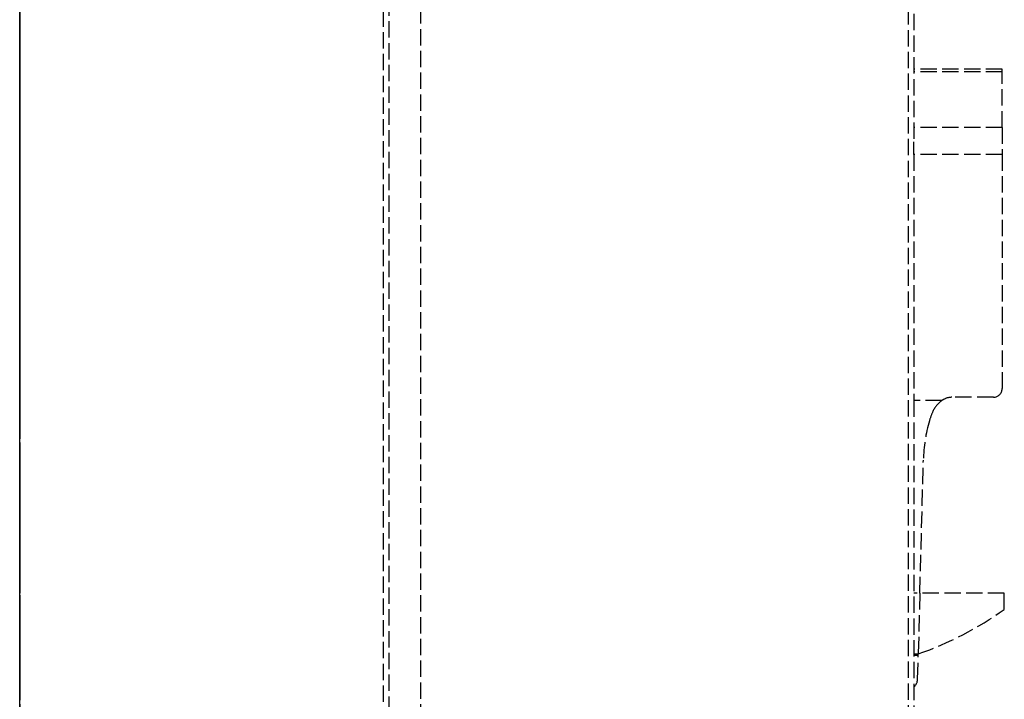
# Model space of a CAD drawing. Header units: millimetres. Extents: x -146 to 146, y 0 to 255.
# Tile 10 of 12: x 0 to 90, y 51 to 113. Entities that reach past the tile are written whole.
import ezdxf

# ---------------------------------------------------------------- set-up
doc = ezdxf.new("R2010")
doc.units = ezdxf.units.MM
doc.header["$LTSCALE"] = 10
doc.linetypes.add('ALLCAD_Strich', pattern=[0.2, 0.15, -0.05])
doc.layers.add('BESCH_KONT_sich_schn_grun_2d', color=10, linetype='Continuous')
doc.layers.add('BESCH_KONT_sich_schn_seit_2d', color=160, linetype='Continuous')

msp = doc.modelspace()

# ---------------------------------------------------------------- linework, layer by layer
at = {"layer": 'BESCH_KONT_sich_schn_grun_2d', "linetype": 'ALLCAD_Strich'}
for p, q in [((36.8, 234.589), (36.8, 37.8)), ((81.6, 1), (81.6, 211.3)), ((33.4, 38.8), (33.4, 151.3)), ((33.9, 151.3), (33.9, 38.8)), ((82.1, 116), (82.1, 102.246)), ((90.2, 108.9), (82.1, 108.9)), ((90.2, 108.65), (82.1, 108.65)), ((90.2, 103.555), (90.2, 108.9)), ((90.2, 103.555), (82.1, 103.555)), ((90.2, 103.555), (90.2, 101.08)), ((82.1, 101.08), (82.1, 102.246)), ((82.1, 101.08), (82.1, 78.47)), ((90.2, 101.08), (82.1, 101.08)), ((90.2, 101.08), (90.2, 79.57)), ((89.4, 78.77), (85.574, 78.77)), ((82.1, 78.47), (82.1, 1)), ((84.671, 78.47), (82.1, 78.47)), ((82.65, 60.797), (82.97, 73.008)), ((90.4, 60.77), (82.1, 60.77)), ((82.649, 60.77), (82.5, 55.197)), ((82.649, 60.77), (82.65, 60.797)), ((90.4, 59.297), (90.4, 60.77)), ((82.499, 55.17), (82.1, 55.17)), ((82.497, 55.07), (82.499, 55.17)), ((82.499, 55.17), (82.5, 55.197)), ((82.497, 55.07), (82.1, 55.07)), ((82.44, 52.895), (82.497, 55.07))]:
    msp.add_line(p, q, dxfattribs=at)
for centre, radius, start, end in [((89.4, 79.57), 0.8, 270, 0), ((85.574, 77.27), 1.5, 90, 122.5204), ((86.112, 76.427), 2.5, 125.18657, 155.33702), ((86.112, 76.427), 2.5, 122.5204, 125.18657), ((89.293, 74.966), 6, 155.33702, 164.03398), ((97.465, 72.628), 14.5, 164.03398, 178.5), ((71.853, 85.374), 32, 289.43463, 305.42285), ((81.44, 52.921), 1, 311.2948, 358.5)]:
    msp.add_arc(centre, radius, start, end, dxfattribs=at)
at = {"layer": 'BESCH_KONT_sich_schn_seit_2d', "linetype": 'ALLCAD_Strich'}
for p, q in [((0, 234.589, 5), (0, 37.8, 5)), ((0, 32.45), (0, 208.8)), ((0, 32.45, 1), (0, 208.8, 1)), ((0, 1, 8.6), (0, 116, 8.6)), ((0, 116, 8.1), (0, 102.246, 8.1)), ((0, 108.9, 1.65), (0, 108.9, 1.93)), ((0, 103.555, 7.275), (0, 108.9, 1.93)), ((0, 108.65, 1.4), (0, 79.57, 1.4)), ((0, 102.246, 8.1), (0, 78.47, 8.1)), ((0, 101.08, 8.3), (0, 79.57, 8.3)), ((0, 78.77, 1.4), (0, 79.57, 1.4)), ((0, 78.77, 8.3), (0, 79.57, 8.3)), ((0, 79.57, 1.4), (0, 79.57, 8.3)), ((0, 78.77, 1.4), (0, 78.77, 8.3)), ((0, 78.77, 1.4), (0, 78.535, 1.4)), ((0, 78.77, 8.3), (0, 78.535, 8.3)), ((0, 78.535, 1.4), (0, 77.47, 1.4)), ((0, 78.535, 8.3), (0, 78.47, 8.3)), ((0, 78.535, 8.3), (0, 78.535, 1.4)), ((0, 78.47, 8.1), (0, 1, 8.1)), ((0, 78.47, 3.65), (0, 78.47, 8.3)), ((0, 77.47, 3.65), (0, 78.47, 3.65)), ((0, 76.617, 3.65), (0, 77.47, 3.65)), ((0, 77.47, 3.65), (0, 77.47, 1.4)), ((0, 77.47, 1.4), (0, 76.617, 1.4)), ((0, 76.617, 3.65), (0, 76.617, 1.4)), ((0, 73.008, 3.65), (0, 76.617, 3.65)), ((0, 76.617, 1.4), (0, 73.008, 1.4)), ((0, 73.008, 3.65), (0, 73.008, 1.4)), ((0, 73.008, 1.4), (0, 60.797, 1.4)), ((0, 60.797, 3.65), (0, 73.008, 3.65)), ((0, 60.797, 3.65), (0, 60.797, 1.4)), ((0, 60.77, 3.65), (0, 60.797, 3.65)), ((0, 55.197, 1.4), (0, 60.797, 1.4)), ((0, 59.297, 3.75), (0, 60.77, 3.75)), ((0, 59.297, 5.75), (0, 60.77, 5.75)), ((0, 60.77, 5.75), (0, 60.77, 3.75)), ((0, 60.77, 3.75), (0, 60.77, 3.65)), ((0, 59.297, 5.75), (0, 59.297, 3.75)), ((0, 59.297, 3.75), (0, 55.197, 3.75)), ((0, 59.297, 5.75), (0, 55.197, 5.75)), ((0, 55.197, 5.75), (0, 55.197, 3.75)), ((0, 55.17, 5.75), (0, 55.197, 5.75)), ((0, 55.197, 1.4), (0, 52.895, 1.4)), ((0, 55.197, 3.75), (0, 55.197, 1.4)), ((0, 55.17, 3.65), (0, 55.17, 5.75)), ((0, 55.07, 3.65), (0, 55.17, 3.65)), ((0, 55.07, 5.3), (0, 55.07, 3.65)), ((0, 52.895, 5.3), (0, 55.07, 5.3)), ((0, 52.895, 5.3), (0, 52.17, 5.3)), ((0, 52.17, 1.4), (0, 52.895, 1.4)), ((0, 52.895, 5.3), (0, 52.895, 1.4)), ((0, 52.17, 5.3), (0, 52.17, 1.4))]:
    msp.add_line(p, q, dxfattribs=at)
at = {"layer": 'BESCH_KONT_sich_schn_seit_2d', "linetype": 'ALLCAD_Strich', "extrusion": (-1, 0, 0)}
for centre, radius, start, end in [((-108.65, 1.65), 0.25, 180, 270), ((-101.08, 4.8), 3.5, 90, 135)]:
    msp.add_arc(centre, radius, start, end, dxfattribs=at)

doc.saveas('drawing.dxf')
